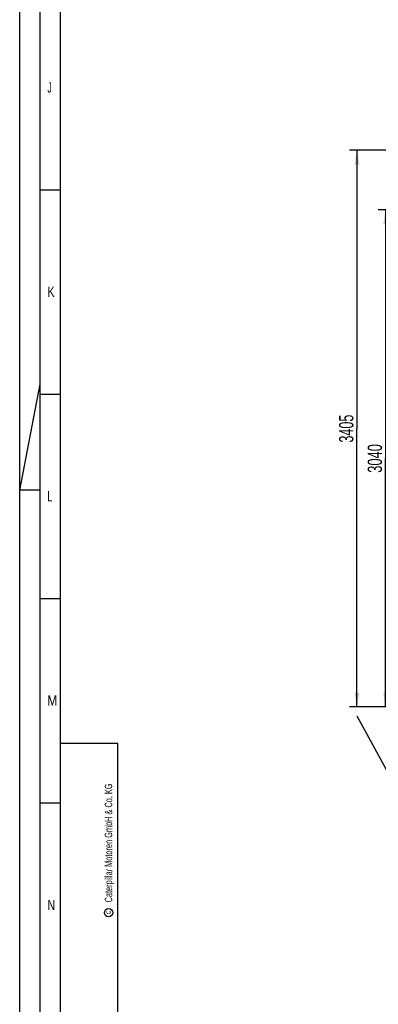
# Model space of a CAD drawing. Header units: millimetres. Extents: x 0 to 1189, y 0 to 841.
# Tile 2 of 182: x 0 to 88, y 171 to 412. Entities that reach past the tile are written whole.
import ezdxf
from ezdxf.enums import TextEntityAlignment as Align

# ---------------------------------------------------------------- set-up
doc = ezdxf.new("R2010")
doc.units = ezdxf.units.MM
doc.header["$LTSCALE"] = 65.395
doc.layers.get('0').update_dxf_attribs({"linetype": 'CONTINUOUS'})
doc.styles.get("Standard").update_dxf_attribs({"font": 'txt', "width": 0.6})
doc.styles.add('TEXTSTYLE_2', font='txt')
doc.dimstyles.new('DIMSTYLE_2', dxfattribs={"dimtxt": 3.5, "dimasz": 3.5, "dimexe": 1.8, "dimexo": 0, "dimgap": 0.875, "dimtad": 1, "dimlfac": 25, "dimdsep": 46, "dimtxsty": 'STANDARD', "dimblk": '_FILLED', "dimblk1": '_FILLED', "dimblk2": '_FILLED', "dimcen": 0.09, "dimadec": 0, "dimazin": 0, "dimtp": 2, "dimtm": 2, "dimtfac": 1, "dimtofl": 0, "dimtmove": 0, "dimatfit": 3, "dimldrblk": '_FILLED', "dimfxl": 1, "dimtolj": 1, "dimarcsym": 0})

# ---------------------------------------------------------------- blocks, each defined once
blk = doc.blocks.new('_FILLED')
at = {"color": 0, "linetype": 'BYBLOCK'}
blk.add_solid([(0, 0), (-1, 0.167), (-1, -0.167)], dxfattribs=at)
blk = doc.blocks.new('*D11')
at = {"color": 2, "linetype": 'CONTINUOUS'}
for p, q in [((316.38, 365.56), (87.65, 365.56)), ((89.45, 365.56), (89.45, 304.76)), ((89.45, 243.96), (89.45, 304.76)), ((108.45, 243.96), (87.65, 243.96))]:
    blk.add_line(p, q, dxfattribs=at)
at = {"color": 2, "linetype": 'CONTINUOUS', "xscale": 3.5, "yscale": 3.5, "zscale": 3.5}
for p, rotation in [((89.45, 365.56), 90), ((89.45, 243.96), 270)]:
    blk.add_blockref('_FILLED', p, dxfattribs=dict(at, rotation=rotation))
at = {"color": 2, "linetype": 'CONTINUOUS', "width": 0.672619}
blk.add_text('3040', height=3.5, rotation=90, dxfattribs=at).set_placement((88.57, 304.76), align=Align.CENTER)
blk = doc.blocks.new('*D12')
at = {"color": 2, "linetype": 'CONTINUOUS'}
for p, q in [((316.38, 380.16), (80.65, 380.16)), ((82.45, 380.16), (82.45, 312.06)), ((82.45, 243.96), (82.45, 312.06)), ((108.45, 243.96), (80.65, 243.96))]:
    blk.add_line(p, q, dxfattribs=at)
at = {"color": 2, "linetype": 'CONTINUOUS', "xscale": 3.5, "yscale": 3.5, "zscale": 3.5}
for p, rotation in [((82.45, 380.16), 90), ((82.45, 243.96), 270)]:
    blk.add_blockref('_FILLED', p, dxfattribs=dict(at, rotation=rotation))
at = {"color": 2, "linetype": 'CONTINUOUS', "width": 0.654762}
blk.add_text('3405', height=3.5, rotation=90, dxfattribs=at).set_placement((81.57, 312.06), align=Align.CENTER)

msp = doc.modelspace()

# ---------------------------------------------------------------- linework, layer by layer
at = {"color": 5, "linetype": 'CONTINUOUS'}
for p, q in [((0, 0), (0, 841)), ((10, 10), (10, 831)), ((5, 370.5), (10, 370.5)), ((0, 297), (5, 322.90476)), ((5, 320.5), (10, 320.5)), ((5, 297), (0, 297)), ((5, 270.5), (10, 270.5)), ((24, 235), (10, 235)), ((24.03169, 10.02791), (24, 235)), ((5, 220.5), (10, 220.5))]:
    msp.add_line(p, q, dxfattribs=at)
at = {"color": 6, "linetype": 'CONTINUOUS'}
msp.add_line((5, 5), (5, 836), dxfattribs=at)
at = {"color": 2, "linetype": 'CONTINUOUS'}
msp.add_line((82.39027, 241.7876), (92.89611, 222.51284), dxfattribs=at)
at = {"color": 5, "linetype": 'CONTINUOUS'}
msp.add_circle((21.73087, 193.65021), 1.02756, dxfattribs=at)

# ---------------------------------------------------------------- texts
at = {"color": 5, "linetype": 'CONTINUOUS', "style": 'TEXTSTYLE_2'}
for s, width, p in [('J', 0.642857, (6.77091, 394.271)), ('K', 0.785714, (6.77091, 344.271)), ('L', 0.642857, (6.77091, 294.271)), ('M', 0.857143, (6.77091, 244.271)), ('N', 0.785714, (6.77091, 194.271))]:
    msp.add_text(s, height=2.50001, dxfattribs=dict(at, width=width)).set_placement(p)
for s, height, width, p in [('Caterpillar Motoren GmbH & Co. KG', 1.8, 0.62482, (22.60443, 196.16476)), ('c', 1.6, 0.547619, (22.30005, 193.32223))]:
    msp.add_text(s, height=height, rotation=90, dxfattribs=dict(at, width=width)).set_placement(p)

# ---------------------------------------------------------------- dimensions: what is measured, and where the dimension line sits
at = {"color": 2, "linetype": 'CONTINUOUS'}
for base, p2, picture, middle in [((82.44746, 380.15542), (316.37946, 380.15542), '*D12', (82.44746, 311.72209)), ((89.44746, 365.55542), (316.37946, 365.55542), '*D11', (89.44746, 304.42209))]:
    dim = msp.add_linear_dim(base=base, p1=(108.44746, 243.95542), p2=p2, angle=90, dimstyle='DIMSTYLE_2', dxfattribs=at)
    dim.commit()
    dim.dimension.update_dxf_attribs({"geometry": picture, "text_midpoint": middle, "dimtype": 160})

doc.saveas('drawing.dxf')
